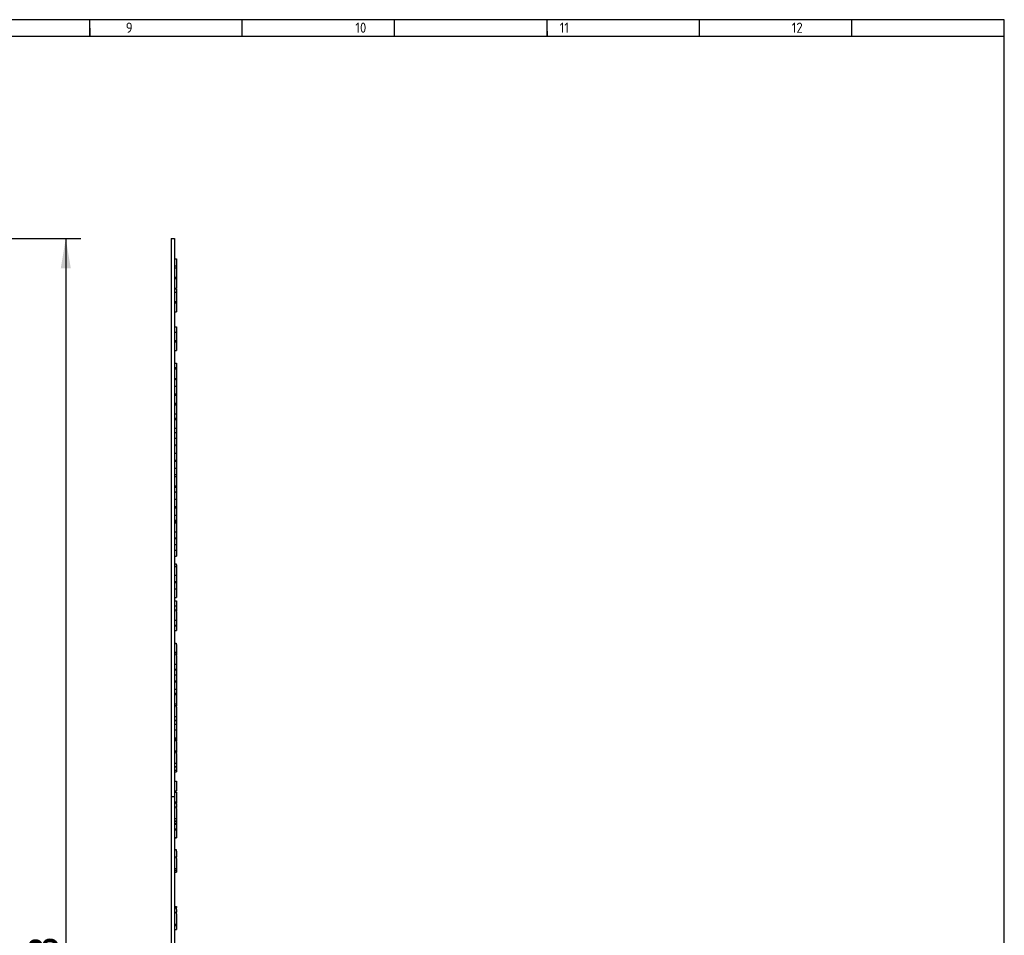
# Model space of a CAD drawing. Header units: millimetres. Extents: x 7 to 819, y 15 to 587.
# Tile 23 of 23: x 532 to 819, y 319 to 587. Entities that reach past the tile are written whole.
import ezdxf
from ezdxf.enums import TextEntityAlignment as Align

# ---------------------------------------------------------------- set-up
doc = ezdxf.new("R2010")
doc.units = ezdxf.units.MM
for name, color, linetype in [('Default', 7, 'Continuous'), ('LED_2835_CW', 7, 'Continuous'), ('LED_2835_WW', 7, 'Continuous'), ('PCB_RDLED_440MM_', 7, 'Continuous')]:
    doc.layers.add(name, color=color, linetype=linetype)
doc.styles.add('SEACAD_Arial', font='arial.ttf')
doc.dimstyles.new('ISO', dxfattribs={"dimtxt": 8.75, "dimasz": 8.75, "dimexe": 4.375, "dimexo": 0, "dimgap": 2.1875, "dimtad": 1, "dimtxsty": 'SEACAD_Arial', "dimblk1": '_SE_FILLED', "dimblk2": '_SE_FILLED', "dimsah": 1, "dimcen": 4.375, "dimadec": 0, "dimazin": 0, "dimtfac": 0.5, "dimtdec": 3, "dimtmove": 0, "dimatfit": 3, "dimfxl": 1, "dimarcsym": 0})

# ---------------------------------------------------------------- blocks, each defined once
blk = doc.blocks.new('SE1')
at = {"layer": 'LED_2835_CW', "color": 7, "linetype": 'Continuous'}
for p, q in [((576.8, 511.09), (577.45, 511.09)), ((577.45, 511.48), (577.45, 511.09)), ((577.45, 511.09), (577.45, 508.32)), ((576.8, 508.32), (577.45, 508.32)), ((576.8, 508.32), (577.45, 508.32)), ((577.45, 508.32), (577.45, 508.32)), ((576.8, 504.02), (577.45, 504.02)), ((577.45, 504.4), (577.45, 504.02)), ((577.45, 504.02), (577.45, 501.34)), ((576.8, 501.34), (577.45, 501.34)), ((576.8, 501.34), (577.45, 501.34)), ((577.45, 501.34), (577.45, 501.34)), ((576.8, 492.6), (577.45, 492.6)), ((577.45, 492.96), (577.45, 492.6)), ((577.45, 492.6), (577.45, 490.07)), ((576.8, 490.07), (577.45, 490.07)), ((576.8, 490.07), (577.45, 490.07)), ((577.45, 490.07), (577.45, 490.07)), ((577.35, 481.52), (577.45, 481.52)), ((577.45, 481.92), (577.45, 481.52)), ((577.45, 481.52), (577.45, 481.4)), ((577.45, 477.39), (577.45, 477.06)), ((576.8, 477.06), (577.45, 477.06)), ((576.8, 474.75), (577.45, 474.75)), ((577.45, 477.06), (577.45, 474.75)), ((577.45, 474.64), (577.45, 474.26)), ((576.8, 474.26), (577.45, 474.26)), ((576.8, 471.6), (577.45, 471.6)), ((577.45, 474.26), (577.45, 471.6)), ((576.8, 469.97), (577.45, 469.97)), ((577.45, 469.97), (577.45, 467.4)), ((576.8, 467.4), (577.45, 467.4)), ((577.35, 466.02), (577.45, 466.02)), ((577.45, 467.4), (577.45, 466.02)), ((576.8, 457.78), (577.45, 457.78)), ((577.45, 458.07), (577.45, 457.78)), ((577.45, 457.78), (577.45, 455.72)), ((576.8, 455.72), (577.45, 455.72)), ((576.8, 450.14), (577.45, 450.14)), ((577.45, 450.54), (577.45, 450.14)), ((577.45, 450.14), (577.45, 448.56)), ((576.8, 444.19), (577.45, 444.19)), ((577.45, 444.5), (577.45, 444.19)), ((577.45, 444.19), (577.45, 442)), ((576.8, 442), (577.45, 442)), ((576.8, 440.18), (577.45, 440.18)), ((577.45, 440.55), (577.45, 440.18)), ((577.45, 440.18), (577.45, 439.58)), ((576.8, 435.16), (577.45, 435.16)), ((577.45, 435.41), (577.45, 435.16)), ((577.45, 435.16), (577.45, 433.41)), ((576.8, 433.41), (577.45, 433.41)), ((576.8, 431.82), (577.45, 431.82)), ((577.45, 433.41), (577.45, 431.82)), ((577.45, 431.82), (577.45, 430.07)), ((576.8, 430.07), (577.45, 430.07)), ((577.45, 422.6), (577.45, 422.34)), ((576.8, 422.34), (577.45, 422.34)), ((576.8, 420.5), (577.45, 420.5)), ((577.45, 422.34), (577.45, 420.5)), ((577.45, 420.5), (577.45, 417.96)), ((576.8, 417.96), (577.45, 417.96)), ((576.8, 409.72), (577.45, 409.72)), ((576.8, 408.32), (577.45, 408.32)), ((576.8, 408.31), (577.45, 408.31)), ((577.45, 409.92), (577.45, 409.72)), ((577.45, 409.72), (577.45, 408.32)), ((577.45, 408.32), (577.45, 408.31)), ((576.8, 396.85), (577.45, 396.85)), ((577.45, 397.05), (577.45, 396.85)), ((577.45, 396.85), (577.45, 395.41)), ((576.8, 395.41), (577.45, 395.41)), ((576.8, 393.31), (577.45, 393.31)), ((576.8, 391.2), (577.45, 391.2)), ((577.45, 393.62), (577.45, 393.31)), ((577.45, 393.31), (577.45, 391.2)), ((576.8, 389.7), (577.45, 389.7)), ((577.45, 390.09), (577.45, 389.7)), ((577.45, 389.7), (577.45, 386.96)), ((576.8, 386.96), (577.45, 386.96)), ((577.45, 386.96), (577.45, 386.27)), ((576.8, 382.03), (577.45, 382.03)), ((576.8, 381.01), (577.45, 381.01)), ((577.45, 382.17), (577.45, 382.03)), ((577.45, 382.03), (577.45, 381.01)), ((576.8, 376.71), (577.45, 376.71)), ((577.45, 377.04), (577.45, 376.71)), ((577.45, 376.71), (577.45, 376.15)), ((576.8, 368.53), (577.45, 368.53)), ((577.45, 368.67), (577.45, 368.53)), ((577.45, 368.53), (577.45, 367.54)), ((576.8, 367.54), (577.45, 367.54)), ((576.8, 367.1), (577.45, 367.1)), ((577.45, 367.54), (577.45, 367.1)), ((576.8, 361.13), (577.45, 361.13)), ((577.45, 361.13), (577.45, 358.33)), ((576.8, 358.33), (577.45, 358.33)), ((576.8, 358.33), (577.45, 358.33)), ((577.45, 358.33), (577.45, 358.33)), ((577.45, 358.33), (577.45, 358.07)), ((576.8, 352.71), (577.45, 352.71)), ((576.8, 352.08), (577.45, 352.08)), ((576.8, 351.83), (577.45, 351.83)), ((577.45, 352.79), (577.45, 352.71)), ((577.45, 352.71), (577.45, 352.08)), ((577.45, 352.08), (577.45, 351.83)), ((576.8, 350.12), (577.45, 350.12)), ((576.8, 347.86), (577.45, 347.86)), ((577.45, 350.44), (577.45, 350.12)), ((577.45, 350.12), (577.45, 347.86)), ((577.45, 347.86), (577.45, 347.85)), ((576.8, 347.85), (577.45, 347.85)), ((576.8, 338.29), (577.45, 338.29)), ((576.8, 337.79), (577.45, 337.79)), ((577.45, 338.36), (577.45, 338.29)), ((577.45, 338.29), (577.45, 337.79)), ((576.8, 322.4), (577.45, 322.4)), ((576.8, 322.19), (577.45, 322.19)), ((577.45, 322.42), (577.45, 322.4)), ((577.45, 322.4), (577.45, 322.19)), ((577.45, 322.19), (577.45, 321.01)), ((576.8, 321.01), (577.45, 321.01)), ((576.8, 321.01), (577.45, 321.01)), ((577.45, 321.01), (577.45, 321.01))]:
    blk.add_line(p, q, dxfattribs=at)
at = {"layer": 'LED_2835_WW', "color": 7, "linetype": 'Continuous'}
for p, q in [((576.8, 516.84), (577.35, 516.84)), ((576.8, 516.84), (577.45, 516.84)), ((576.8, 514.77), (577.35, 514.77)), ((577.35, 516.84), (577.45, 516.84)), ((577.35, 516.84), (577.35, 516.84)), ((577.35, 514.77), (577.35, 514.7)), ((577.35, 514.7), (577.45, 514.7)), ((577.45, 516.84), (577.45, 516.84)), ((577.45, 516.84), (577.45, 514.7)), ((577.45, 514.7), (577.45, 514.25)), ((576.8, 514.25), (577.45, 514.25)), ((577.45, 514.25), (577.45, 511.48)), ((576.8, 511.48), (577.45, 511.48)), ((576.8, 508.11), (577.35, 508.11)), ((576.8, 508.11), (577.45, 508.11)), ((576.8, 507.08), (577.45, 507.08)), ((577.35, 508.11), (577.35, 507.96)), ((577.35, 507.96), (577.45, 507.96)), ((577.45, 508.11), (577.45, 507.96)), ((577.45, 507.96), (577.45, 507.08)), ((577.45, 507.08), (577.45, 504.4)), ((576.8, 504.4), (577.45, 504.4)), ((576.8, 497), (577.35, 497)), ((576.8, 495.48), (577.45, 495.48)), ((577.35, 497), (577.35, 496.78)), ((577.35, 497), (577.45, 497)), ((577.35, 496.78), (577.45, 496.78)), ((577.45, 497), (577.45, 496.78)), ((577.45, 496.78), (577.45, 495.48)), ((577.45, 495.48), (577.45, 492.96)), ((576.8, 492.96), (577.45, 492.96)), ((576.8, 486.43), (577.45, 486.43)), ((577.45, 486.43), (577.45, 485.09)), ((576.8, 485.16), (577.35, 485.16)), ((576.8, 484.69), (577.45, 484.69)), ((577.35, 485.16), (577.35, 485.09)), ((577.35, 485.09), (577.45, 485.09)), ((577.45, 485.09), (577.45, 484.69)), ((577.45, 484.69), (577.45, 481.92)), ((576.8, 481.92), (577.45, 481.92)), ((576.8, 481.68), (577.35, 481.68)), ((577.35, 481.68), (577.35, 481.4)), ((577.35, 481.4), (577.45, 481.4)), ((577.45, 481.4), (577.45, 479.71)), ((576.8, 479.71), (577.45, 479.71)), ((576.8, 477.39), (577.45, 477.39)), ((577.45, 479.71), (577.45, 477.39)), ((576.8, 474.64), (577.45, 474.64)), ((577.45, 474.75), (577.45, 474.64)), ((577.45, 471.6), (577.45, 470.34)), ((576.8, 470.34), (577.45, 470.34)), ((577.45, 470.34), (577.45, 469.97)), ((576.8, 466.15), (577.35, 466.15)), ((577.35, 466.15), (577.35, 465.92)), ((577.35, 465.92), (577.45, 465.92)), ((577.45, 465.92), (577.45, 464.5)), ((576.8, 464.5), (577.45, 464.5)), ((577.45, 464.5), (577.45, 462.16)), ((576.8, 462.5), (577.35, 462.5)), ((576.8, 460.12), (577.45, 460.12)), ((577.35, 462.5), (577.35, 462.16)), ((577.35, 462.16), (577.45, 462.16)), ((577.45, 462.16), (577.45, 460.12)), ((577.45, 460.12), (577.45, 458.07)), ((576.8, 458.07), (577.45, 458.07)), ((576.8, 455.69), (577.45, 455.69)), ((577.45, 455.72), (577.45, 455.69)), ((577.45, 455.69), (577.45, 453.82)), ((576.8, 453.91), (577.35, 453.91)), ((576.8, 453.3), (577.45, 453.3)), ((577.35, 453.91), (577.35, 453.82)), ((577.35, 453.82), (577.45, 453.82)), ((577.45, 453.82), (577.45, 453.3)), ((577.45, 453.3), (577.45, 450.54)), ((576.8, 450.54), (577.45, 450.54)), ((576.8, 448.87), (577.35, 448.87)), ((577.35, 448.87), (577.35, 448.56)), ((577.35, 448.56), (577.45, 448.56)), ((577.45, 448.56), (577.45, 446.69)), ((576.8, 446.69), (577.45, 446.69)), ((577.45, 446.69), (577.45, 444.5)), ((576.8, 444.5), (577.45, 444.5)), ((576.8, 440.55), (577.45, 440.55)), ((576.8, 439.89), (577.35, 439.89)), ((577.35, 439.89), (577.35, 439.5)), ((577.45, 442), (577.45, 440.55)), ((576.8, 437.15), (577.45, 437.15)), ((577.35, 439.58), (577.45, 439.58)), ((577.35, 439.5), (577.45, 439.5)), ((577.45, 439.5), (577.45, 439.58)), ((577.45, 439.5), (577.45, 437.15)), ((577.45, 437.15), (577.45, 435.41)), ((576.8, 435.41), (577.45, 435.41)), ((576.8, 427.79), (577.35, 427.79)), ((576.8, 427.08), (577.35, 427.08)), ((577.35, 427.79), (577.35, 427.49)), ((577.35, 427.49), (577.45, 427.49)), ((577.35, 427.08), (577.35, 426.71)), ((577.35, 426.75), (577.45, 426.75)), ((577.35, 426.71), (577.45, 426.71)), ((577.45, 427.49), (577.45, 426.75)), ((577.45, 426.71), (577.45, 426.75)), ((577.45, 426.71), (577.45, 424.45)), ((576.8, 424.45), (577.45, 424.45)), ((576.8, 422.6), (577.45, 422.6)), ((577.45, 424.45), (577.45, 422.6)), ((576.8, 416.96), (577.45, 416.96)), ((577.45, 416.96), (577.45, 415.53)), ((576.8, 415.53), (577.35, 415.53)), ((576.8, 414.35), (577.35, 414.35)), ((577.35, 415.53), (577.35, 415.33)), ((577.35, 415.53), (577.45, 415.53)), ((577.35, 415.33), (577.45, 415.33)), ((577.35, 414.35), (577.35, 413.92)), ((577.35, 414.1), (577.45, 414.1)), ((577.45, 415.53), (577.45, 415.33)), ((577.45, 415.33), (577.45, 414.1)), ((577.45, 413.92), (577.45, 414.1)), ((576.8, 411.32), (577.45, 411.32)), ((577.35, 413.92), (577.45, 413.92)), ((577.45, 413.92), (577.45, 411.32)), ((577.45, 411.32), (577.45, 409.92)), ((576.8, 409.92), (577.45, 409.92)), ((576.8, 404.67), (577.35, 404.67)), ((577.35, 404.67), (577.35, 404.28)), ((577.35, 404.34), (577.45, 404.34)), ((577.35, 404.28), (577.45, 404.28)), ((577.45, 404.28), (577.45, 404.34)), ((577.45, 404.28), (577.45, 401.98)), ((576.8, 401.98), (577.45, 401.98)), ((576.8, 401.49), (577.35, 401.49)), ((577.35, 401.49), (577.35, 401.07)), ((577.35, 401.24), (577.45, 401.24)), ((577.35, 401.07), (577.45, 401.07)), ((577.45, 401.98), (577.45, 401.24)), ((577.45, 401.07), (577.45, 401.24)), ((577.45, 401.07), (577.45, 398.49)), ((576.8, 398.49), (577.45, 398.49)), ((576.8, 397.05), (577.45, 397.05)), ((577.45, 398.49), (577.45, 397.05)), ((577.45, 395.41), (577.45, 393.62)), ((576.8, 393.62), (577.45, 393.62)), ((577.45, 391.2), (577.45, 390.09)), ((576.8, 390.09), (577.45, 390.09)), ((576.8, 386.45), (577.35, 386.45)), ((577.35, 386.45), (577.35, 385.99)), ((577.35, 386.27), (577.45, 386.27)), ((577.35, 385.99), (577.45, 385.99)), ((577.45, 385.99), (577.45, 386.27)), ((577.45, 385.99), (577.45, 383.2)), ((576.8, 383.2), (577.45, 383.2)), ((577.45, 383.2), (577.45, 382.17)), ((576.8, 382.17), (577.45, 382.17)), ((577.45, 381.01), (577.45, 379.37)), ((576.8, 379.37), (577.45, 379.37)), ((576.8, 377.04), (577.45, 377.04)), ((577.45, 379.37), (577.45, 377.04)), ((576.8, 376.37), (577.35, 376.37)), ((577.35, 376.37), (577.35, 375.92)), ((577.35, 376.15), (577.45, 376.15)), ((577.35, 375.92), (577.45, 375.92)), ((577.45, 375.92), (577.45, 376.15)), ((577.45, 375.92), (577.45, 373.24)), ((576.8, 373.24), (577.45, 373.24)), ((576.8, 372.93), (577.35, 372.93)), ((577.35, 372.93), (577.35, 372.46)), ((577.35, 372.75), (577.45, 372.75)), ((577.35, 372.46), (577.45, 372.46)), ((577.45, 373.24), (577.45, 372.75)), ((577.45, 372.46), (577.45, 372.75)), ((577.45, 372.46), (577.45, 369.65)), ((576.8, 369.65), (577.45, 369.65)), ((576.8, 368.67), (577.45, 368.67)), ((577.45, 369.65), (577.45, 368.67)), ((576.8, 364.33), (577.35, 364.33)), ((576.8, 364.33), (577.45, 364.33)), ((577.35, 364.33), (577.45, 364.33)), ((577.35, 364.33), (577.35, 364.33)), ((577.45, 364.33), (577.45, 364.33)), ((577.45, 364.33), (577.45, 361.53)), ((576.8, 361.53), (577.45, 361.53)), ((576.8, 358.07), (577.35, 358.07)), ((576.8, 358.07), (577.45, 358.07)), ((576.8, 356.83), (577.35, 356.83)), ((577.35, 358.07), (577.35, 357.65)), ((577.35, 357.79), (577.45, 357.79)), ((577.35, 357.65), (577.45, 357.65)), ((577.35, 356.83), (577.35, 356.34)), ((577.35, 356.71), (577.45, 356.71)), ((577.45, 358.07), (577.45, 357.79)), ((577.45, 357.65), (577.45, 357.79)), ((577.45, 357.65), (577.45, 356.71)), ((577.45, 356.34), (577.45, 356.71)), ((577.35, 356.34), (577.45, 356.34)), ((577.45, 356.34), (577.45, 353.41)), ((576.8, 353.41), (577.45, 353.41)), ((576.8, 352.79), (577.45, 352.79)), ((577.45, 353.41), (577.45, 352.79)), ((577.45, 351.83), (577.45, 350.44)), ((576.8, 350.44), (577.45, 350.44)), ((576.8, 344.44), (577.35, 344.44)), ((576.8, 342.3), (577.35, 342.3)), ((577.35, 344.44), (577.35, 343.95)), ((577.35, 344.32), (577.45, 344.32)), ((577.35, 343.95), (577.45, 343.95)), ((577.35, 342.3), (577.35, 341.81)), ((577.35, 342.21), (577.45, 342.21)), ((577.45, 343.95), (577.45, 344.32)), ((577.45, 343.95), (577.45, 342.21)), ((577.45, 341.81), (577.45, 342.21)), ((577.35, 341.81), (577.45, 341.81)), ((577.45, 341.81), (577.45, 338.86)), ((576.8, 338.86), (577.45, 338.86)), ((576.8, 338.36), (577.45, 338.36)), ((577.45, 338.86), (577.45, 338.36)), ((576.8, 327.73), (577.35, 327.73)), ((577.35, 327.73), (577.45, 327.73)), ((577.35, 327.73), (577.35, 327.65)), ((577.45, 327.73), (577.45, 327.49)), ((576.8, 327.65), (577.35, 327.65)), ((576.8, 327.33), (577.35, 327.33)), ((576.8, 326.12), (577.35, 326.12)), ((577.35, 327.65), (577.35, 327.33)), ((577.35, 327.49), (577.45, 327.49)), ((577.35, 327.33), (577.35, 326.84)), ((577.35, 327.23), (577.45, 327.23)), ((577.35, 326.84), (577.45, 326.84)), ((577.35, 326.12), (577.35, 325.62)), ((577.35, 326.09), (577.45, 326.09)), ((577.35, 325.62), (577.45, 325.62)), ((577.45, 327.23), (577.45, 327.49)), ((577.45, 326.84), (577.45, 327.23)), ((577.45, 326.84), (577.45, 326.09)), ((577.45, 325.62), (577.45, 326.09)), ((577.45, 325.62), (577.45, 322.63)), ((576.8, 322.63), (577.45, 322.63)), ((576.8, 322.42), (577.45, 322.42)), ((577.45, 322.63), (577.45, 322.42))]:
    blk.add_line(p, q, dxfattribs=at)
at = {"layer": 'PCB_RDLED_440MM_', "color": 7, "linetype": 'Continuous'}
for p, q in [((575.8, 522.83), (575.8, 359.86)), ((575.8, 522.83), (576.8, 522.83)), ((576.8, 522.83), (576.8, 359.86)), ((575.8, 359.86), (575.8, 257.81)), ((575.8, 359.86), (576.8, 359.86)), ((576.8, 359.86), (576.8, 257.81))]:
    blk.add_line(p, q, dxfattribs=at)
blk = doc.blocks.new('DMBLK14')
at = {"layer": 'Default', "linetype": 'Continuous'}
for points in [[(546.53, 514.08), (545.07, 522.83), (543.62, 514.08)], [(546.53, 103.58), (543.62, 103.58), (545.07, 94.83)]]:
    blk.add_hatch(color=7, dxfattribs=at).paths.add_polyline_path(points)
at = {"layer": 'Default', "color": 7, "linetype": 'Continuous'}
for p, q in [((326.81, 522.83), (549.45, 522.83)), ((545.07, 522.83), (545.07, 94.83)), ((326.81, 94.83), (549.45, 94.83))]:
    blk.add_line(p, q, dxfattribs=at)
at = {"layer": 'Default', "color": 7, "linetype": 'Continuous', "style": 'SEACAD_Arial'}
blk.add_text('428', height=8.75, rotation=90, dxfattribs=at).set_placement((534.14, 298.56), align=Align.TOP_LEFT)
blk = doc.blocks.new('_SE_FILLED')
at = {"color": 0}
blk.add_line((0, 0), (-1, 0), dxfattribs=at)
blk.add_solid([(0, 0), (-1, -0.1665), (-1, 0.1665), (0, 0)], dxfattribs=at)

msp = doc.modelspace()

# ---------------------------------------------------------------- linework, layer by layer
at = {"layer": 'Default', "color": 7, "linetype": 'Continuous'}
for p, q in [((819.1, 586.67), (6.708, 586.67)), ((552.1, 581.809), (552.1, 586.67)), ((596.6, 581.809), (596.6, 586.67)), ((641.1, 581.809), (641.1, 586.67)), ((685.6, 581.809), (685.6, 586.67)), ((730.1, 581.809), (730.1, 586.67)), ((774.6, 581.809), (774.6, 586.67)), ((819.1, 14.67), (819.1, 586.67)), ((552.1, 584.24), (552.1, 581.809)), ((819.1, 581.809), (10.978, 581.809)), ((685.6, 583.302), (685.6, 581.809))]:
    msp.add_line(p, q, dxfattribs=at)

# ---------------------------------------------------------------- block references
at = {"layer": 'Default'}
msp.add_blockref('SE1', (0, 0), dxfattribs=at)

# ---------------------------------------------------------------- texts
at = {"layer": 'Default', "insert": (32.361, 585.835), "char_height": 3, "width": 763.84092, "attachment_point": 1}
msp.add_mtext('{\\fSolid Edge ISO|b1||i0||c0|p34;\\C7;\\H3.;\\W0.94;1                                          2                                      3                                      4                                   5                                       6                                     7                                   8                                     9                                      10                                 11                                      12                                    13                                  14                                     15                                   16                                     17                                  18}', dxfattribs=at)

# ---------------------------------------------------------------- dimensions: what is measured, and where the dimension line sits
at = {"layer": 'Default', "color": 7, "linetype": 'Continuous'}
dim = msp.add_linear_dim(base=(545.074, 522.834), p1=(326.809, 522.834), p2=(326.809, 94.834), angle=270, text='\\A1;<>', dimstyle='ISO', dxfattribs=at)
dim.commit()
dim.dimension.update_dxf_attribs({"geometry": 'DMBLK14', "text_midpoint": (545.074, 308.834), "dimtype": 161})

doc.saveas('drawing.dxf')
